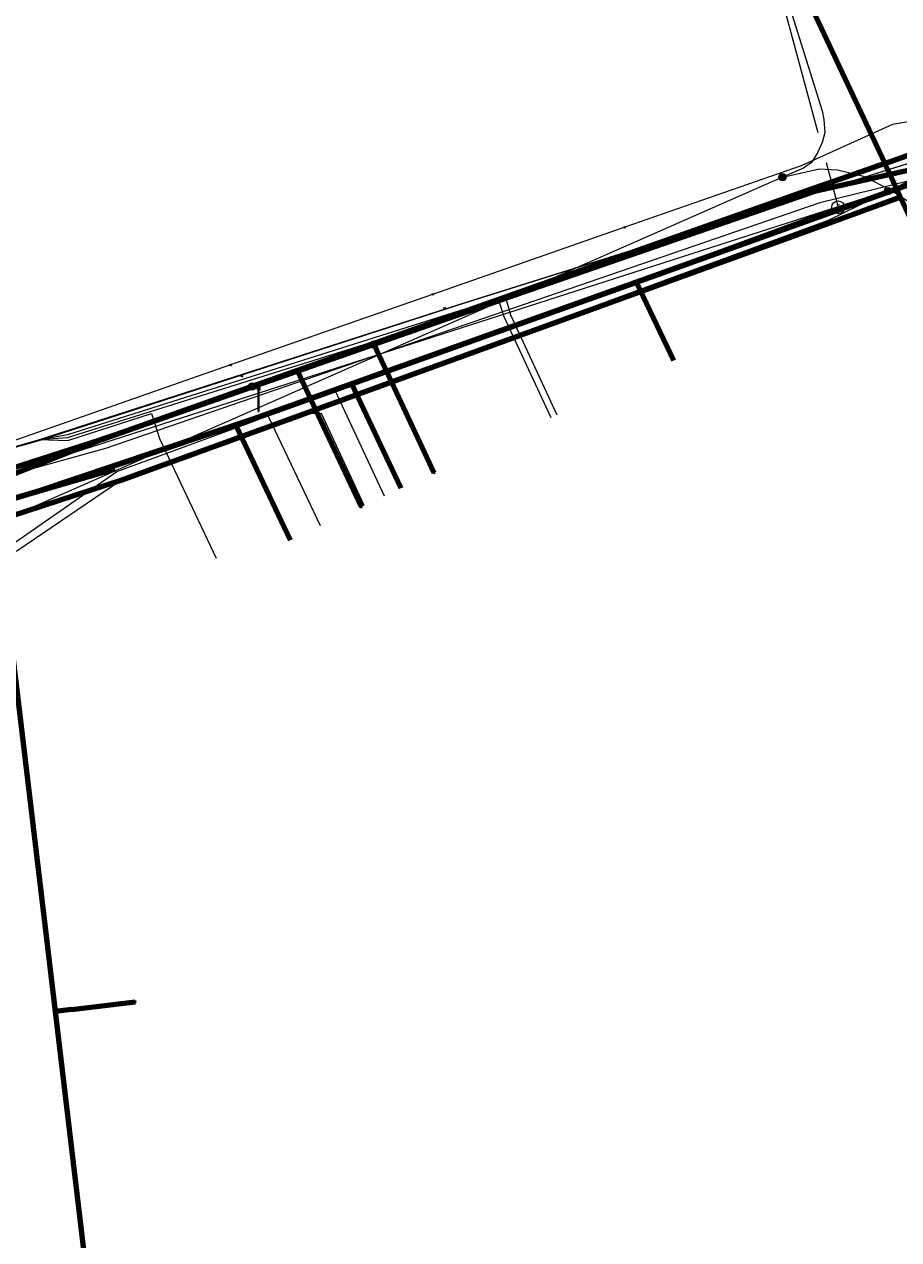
# Model space of a CAD drawing. Extents: x 152558 to 154479, y 462974 to 463683.
# Tile 83 of 256: x 152966 to 152993, y 463626 to 463663. Entities that reach past the tile are written whole.
import ezdxf
from ezdxf.enums import TextEntityAlignment as Align
from ezdxf.lldxf.tags import DXFTag

# ---------------------------------------------------------------- set-up
doc = ezdxf.new("R2010")
doc.units = 0
doc.header["$LTSCALE"] = 0.2
doc.layers.get('0').update_dxf_attribs({"linetype": 'CONTINUOUS'})
for name, color, linetype, lineweight in [('B-RO-KL-DATA_COAXIAAL_17_ZIGGO BV-G', 90, 'KL-DATA-N', 18), ('B-RO-KL-DATA_COAXIAAL_7_ZIGGO BV-G', 90, 'KL-DATA-N', 18), ('B-RO-KL-DATA_DUCT_ZIGGO BV-G', 90, 'CONTINUOUS', 100), ('B-RO-KL-DATA_EUROFIBER NEDERLAND BV-G', 90, 'KL-DATA-N', 18), ('B-RO-KL-DATA_HULPSTUK_KPN BV-S', 90, 'CONTINUOUS', 25), ('B-RO-KL-DATA_HULPSTUK_REGGEFIBER OPERATOR BV-S', 90, 'CONTINUOUS', 25), ('B-RO-KL-DATA_HULPSTUK_STEDIN NETBEHEER BV-S', 90, 'CONTINUOUS', 25), ('B-RO-KL-DATA_KABELBED_KPN BV-G', 90, 'CONTINUOUS', 100), ('B-RO-KL-DATA_KABELBED_ZIGGO BV-G', 90, 'CONTINUOUS', 100), ('B-RO-KL-DATA_REGGEFIBER OPERATOR BV-G', 90, 'KL-DATA-N', 18), ('B-RO-KL-DATA_STEDIN NETBEHEER BV-G', 90, 'KL-DATA-N', 18), ('B-RO-KL-ET_LS_400 V_STEDIN NETBEHEER BV-G', 190, 'KL-LS-N', 18), ('B-RO-KL-ET_LS_GEMEENTE AMERSFOORT-S', 190, 'CONTINUOUS', 25), ('B-RO-KL-ET_LS_HULPSTUK_STEDIN NETBEHEER BV-S', 190, 'CONTINUOUS', 25), ('B-RO-KL-GAS_LD_ASBESTCEMENT_292_0.1 BAR_STEDIN NETBEHEER BV-G', 50, 'KL-GAS-LD-N', 18), ('B-RO-KL-GAS_LD_HULPSTUK_STEDIN NETBEHEER BV-S', 50, 'CONTINUOUS', 25), ('B-RO-KL-GAS_LD_PE_32_0.1 BAR_STEDIN NETBEHEER BV-G', 50, 'KL-GAS-LD-N', 18), ('B-RO-KL-GAS_LD_PVC_160_0.1 BAR_STEDIN NETBEHEER BV-G', 50, 'KL-GAS-LD-N', 18), ('B-RO-KL-WATER_150_VITENS-G', 170, 'KL-WATER-N', 18), ('B-RO-KL-WATER_HULPSTUK_VITENS-S', 170, 'CONTINUOUS', 25), ('B-RO-OG-INFO_VITENS-S', 7, 'CONTINUOUS', 25)]:
    doc.layers.add(name, color=color, linetype=linetype, lineweight=lineweight)
doc.styles.add('NLCS-ISO', font='NLCS-ISO.ttf')
tags = doc.linetypes.add('KL-DATA-N', pattern='A,4,-1,[101,NLCS.SHX,S=0.5,R=0,X=0,Y=0],-1,4,-1,["D",Standard,S=1,R=0,X=-0.25,Y=-0.5],-1.5', length=12.5).pattern_tags.tags
tags[18] = DXFTag(74, 10)
tags = doc.linetypes.add('KL-GAS-LD-N', pattern='A,4,-1,[69,NLCS.SHX,S=0.5,R=0,X=0,Y=0],-1,4,-1,["L",Standard,S=1,R=0,X=0.25,Y=-0.5],-2', length=13).pattern_tags.tags
tags[18] = DXFTag(74, 10)
tags = doc.linetypes.add('KL-LS-N', pattern='A,4,-1,[103,NLCS.SHX,S=0.75,R=0,X=0,Y=0],-1,4,-1,["L",Standard,S=1,R=0,X=0,Y=-0.5],-2', length=13).pattern_tags.tags
tags[18] = DXFTag(74, 10)
doc.linetypes.add('KL-WATER-N', pattern='A,7,-0.5,[168,NLCS.SHX,S=0.75,R=0,X=0.75,Y=0],-2', length=9.5)

# ---------------------------------------------------------------- blocks, each defined once
blk = doc.blocks.new('SKL-WTB_HULP_MOF-SO')
at = {"linetype": 'ByBlock', "lineweight": 18}
h = blk.add_hatch(color=0, dxfattribs=at)
h.dxf.hatch_style = 1
h.paths.add_polyline_path([(-0.5625, 0, 1), (0.5625, 0, 1)])
at = {"color": 0, "linetype": 'ByBlock', "lineweight": 18}
blk.add_circle((0, 0), 0.5625, dxfattribs=at)
at = {"color": 0, "linetype": 'ByBlock', "lineweight": 18, "style": 'NLCS-ISO', "flags": 1}
for tag, p in [('TYPE', (1.5, 0)), ('LABEL', (1.5, -1.5)), ('OMSCHRIJVING', (1.5, -3))]:
    blk.add_attdef(tag, p, '', height=1, dxfattribs=at)
blk = doc.blocks.new('SKL-WTB_HULP_T STUK-SO')
at = {"color": 0, "linetype": 'ByBlock', "lineweight": 18}
blk.add_circle((0, 0), 1, dxfattribs=at)
at = {"color": 0, "linetype": 'ByBlock', "lineweight": -2, "style": 'NLCS-ISO'}
blk.add_text('T', height=1, dxfattribs=at).set_placement((0, 0), align=Align.MIDDLE_CENTER)
at = {"color": 0, "linetype": 'ByBlock', "lineweight": 18, "style": 'NLCS-ISO', "flags": 1}
for tag, p in [('TYPE', (1.5, 0)), ('LABEL', (1.5, -1.5)), ('OMSCHRIJVING', (1.5, -3))]:
    blk.add_attdef(tag, p, '', height=1, dxfattribs=at)
blk = doc.blocks.new('SKL-WTB_HULP_OVERIG-SO')
at = {"color": 0, "linetype": 'ByBlock', "lineweight": 18}
for points in [[(-0.14, 0.14), (0.14, -0.14)], [(0.14, 0.14), (-0.14, -0.14)]]:
    blk.add_lwpolyline(points, dxfattribs=at)
at = {"color": 0, "linetype": 'ByBlock', "lineweight": 18, "style": 'NLCS-ISO', "flags": 1}
for tag, p in [('TYPE', (1.5, 0)), ('LABEL', (1.5, -1.5)), ('OMSCHRIJVING', (1.5, -3))]:
    blk.add_attdef(tag, p, '', height=1, dxfattribs=at)
blk = doc.blocks.new('SKL-ET_LS_MAST-SO')
for p, q in [((-0.05, 2.07), (0.05, 2.07)), ((-0.05, -2), (0.05, -2))]:
    blk.add_line(p, q)
for points in [[(-0.05, -2), (-0.05, 2.07)], [(0.05, -2), (0.05, 2.07)], [(0.18, 1.92), (0.05, 1.92)], [(0.18, 1.89), (0.05, 1.89)], [(0.18, 1.89), (0.22, 1.89), (0.22, 1.97), (0.18, 1.97), (0.18, 1.92)], [(-0.18, 1.76), (-0.22, 1.76), (-0.22, 1.84), (-0.18, 1.84), (-0.18, 1.79)], [(-0.18, 1.49), (-0.22, 1.49), (-0.22, 1.57), (-0.18, 1.57), (-0.18, 1.52)], [(-0.18, 1.79), (-0.05, 1.79)], [(-0.18, 1.76), (-0.05, 1.76)], [(-0.18, 1.52), (-0.05, 1.52)], [(-0.18, 1.49), (-0.05, 1.49)], [(0.18, 1.66), (0.05, 1.66)], [(0.18, 1.63), (0.05, 1.63)], [(0.18, 1.39), (0.05, 1.39)], [(0.18, 1.36), (0.05, 1.36)], [(0.18, 1.63), (0.22, 1.63), (0.22, 1.71), (0.18, 1.71), (0.18, 1.66)], [(0.18, 1.36), (0.22, 1.36), (0.22, 1.44), (0.18, 1.44), (0.18, 1.39)]]:
    blk.add_lwpolyline(points)
blk = doc.blocks.new('SOG-INFO_OVERIG-SO')
at = {"color": 0, "linetype": 'ByBlock', "lineweight": 18}
for points in [[(-0.14, 0.14), (0.14, -0.14)], [(0.14, 0.14), (-0.14, -0.14)]]:
    blk.add_lwpolyline(points, dxfattribs=at)
at = {"color": 0, "linetype": 'ByBlock', "lineweight": 18, "style": 'NLCS-ISO', "flags": 1}
for tag, p in [('TYPE', (1.5, 0)), ('LABEL', (1.5, -1.5)), ('OMSCHRIJVING', (1.5, -3))]:
    blk.add_attdef(tag, p, '', height=1, dxfattribs=at)

msp = doc.modelspace()

# ---------------------------------------------------------------- linework, layer by layer
at = {"layer": 'B-RO-KL-DATA_COAXIAAL_17_ZIGGO BV-G', "flags": 128}
msp.add_lwpolyline([(153011.053, 463682.194), (153011.189, 463681.119), (153011.629, 463677.639), (153008.897, 463676.179), (153009.717, 463661.426), (153008.267, 463661.316), (153004.22, 463661.009), (153003.332, 463660.942), (153000, 463660.267), (152998.38, 463659.928), (152998.23, 463659.909), (152998.217, 463659.908), (152996.415, 463659.681), (152995.094, 463659.083), (152984.568, 463655.317), (152975.72, 463652.151), (152972.679, 463651.063), (152968.327, 463649.609), (152966.015, 463648.83), (152962.903, 463647.914), (152962.919, 463647.786), (152958.083, 463646.156), (152957.295, 463646.017), (152958.209, 463638.659), (152958.715, 463634.592), (152960.459, 463620.56), (152961.346, 463613.421), (152962.203, 463606.528), (152962.349, 463605.357), (152963.076, 463599.512), (152963.811, 463593.603), (152964.698, 463586.465), (152965.197, 463582.452), (152965.584, 463582.502), (152965.709, 463581.447), (152966.125, 463577.946), (152966.94, 463571.081), (152967.309, 463567.969), (152968.28, 463559.786), (152968.292, 463559.686), (152968.453, 463558.482), (152968.73, 463557.3), (152969.01, 463556.1), (152969.406, 463554.933), (152969.806, 463553.755), (152970.32, 463552.621), (152970.836, 463551.483), (152971.463, 463550.401), (152972.02, 463549.439), (152972.514, 463549.749)], dxfattribs=at)
at = {"layer": 'B-RO-KL-DATA_COAXIAAL_7_ZIGGO BV-G', "flags": 128}
for points in [[(153006.287, 463637.496), (153006.264, 463637.685), (153005.852, 463640.957), (153004.314, 463653.152), (153003.381, 463660.555), (153003.332, 463660.942), (153000, 463660.267), (152998.38, 463659.928), (152998.23, 463659.909), (152998.217, 463659.908), (152996.415, 463659.681), (152995.094, 463659.083), (152984.568, 463655.317), (152975.72, 463652.151), (152972.679, 463651.063), (152968.327, 463649.609), (152966.015, 463648.83), (152962.903, 463647.914), (152962.919, 463647.786), (152958.083, 463646.156), (152957.295, 463646.017), (152958.209, 463638.659), (152959.003, 463638.758)], [(152985.723, 463652.882), (152984.683, 463655.074), (152984.568, 463655.317), (152995.094, 463659.083), (152996.415, 463659.681), (152998.217, 463659.908), (152998.23, 463659.909), (152998.38, 463659.928), (153000, 463660.267), (153003.332, 463660.942), (153003.381, 463660.555), (153004.314, 463653.152), (153005.852, 463640.957), (153006.264, 463637.685), (153006.287, 463637.496)], [(152985.723, 463652.882), (152984.683, 463655.074), (152984.568, 463655.317), (152995.094, 463659.083), (152996.415, 463659.681), (152998.217, 463659.908), (152998.23, 463659.909), (152998.38, 463659.928), (153000, 463660.267), (153003.332, 463660.942), (153003.381, 463660.555), (153004.314, 463653.152), (153005.852, 463640.957), (153006.264, 463637.685), (153006.287, 463637.496)]]:
    msp.add_lwpolyline(points, dxfattribs=at)
at = {"layer": 'B-RO-KL-DATA_DUCT_ZIGGO BV-G', "flags": 128}
for points in [[(152907.922, 463639.283), (152914.567, 463640.147), (152916.011, 463640.335), (152916.057, 463640.341), (152918.17, 463640.616), (152930.858, 463642.256), (152935.839, 463642.812), (152937.402, 463642.39), (152942.661, 463643.025), (152943.883, 463643.778), (152946.264, 463644.067), (152947.828, 463644.343), (152957.295, 463646.017), (152958.083, 463646.156), (152962.919, 463647.786), (152962.903, 463647.914), (152966.015, 463648.83), (152968.327, 463649.609), (152972.679, 463651.063), (152975.72, 463652.151), (152984.568, 463655.317), (152995.094, 463659.083)], [(152907.922, 463639.283), (152914.567, 463640.147), (152916.011, 463640.335), (152916.057, 463640.341), (152918.17, 463640.616), (152930.858, 463642.256), (152935.839, 463642.812), (152937.402, 463642.39), (152942.661, 463643.025), (152943.883, 463643.778), (152946.264, 463644.067), (152947.828, 463644.343), (152957.295, 463646.017), (152958.083, 463646.156), (152962.919, 463647.786), (152962.903, 463647.914), (152966.015, 463648.83), (152968.327, 463649.609), (152972.679, 463651.063), (152975.72, 463652.151), (152984.568, 463655.317), (152995.094, 463659.083)], [(152995.094, 463659.083), (152984.568, 463655.317), (152975.72, 463652.151), (152972.679, 463651.063), (152968.327, 463649.609), (152966.015, 463648.83), (152962.903, 463647.914), (152962.919, 463647.786), (152958.083, 463646.156), (152957.295, 463646.017), (152947.828, 463644.343), (152946.264, 463644.067), (152943.883, 463643.778), (152942.661, 463643.025), (152937.402, 463642.39), (152935.839, 463642.812), (152930.858, 463642.256), (152918.17, 463640.616), (152916.057, 463640.341), (152916.011, 463640.335), (152914.567, 463640.147), (152907.922, 463639.283)], [(152913.148, 463652.821), (152913.255, 463651.867), (152914.567, 463640.147), (152916.011, 463640.335), (152916.057, 463640.341), (152918.17, 463640.616), (152930.858, 463642.256), (152935.839, 463642.812), (152937.402, 463642.39), (152942.661, 463643.025), (152943.883, 463643.778), (152946.264, 463644.067), (152947.828, 463644.343), (152957.295, 463646.017), (152958.083, 463646.156), (152962.919, 463647.786), (152962.903, 463647.914), (152966.015, 463648.83), (152968.327, 463649.609), (152972.679, 463651.063), (152975.72, 463652.151), (152984.568, 463655.317), (152995.094, 463659.083)], [(152995.094, 463659.083), (152984.568, 463655.317), (152975.72, 463652.151), (152972.679, 463651.063), (152968.327, 463649.609), (152966.015, 463648.83), (152962.903, 463647.914), (152962.919, 463647.786), (152958.083, 463646.156), (152957.295, 463646.017), (152947.828, 463644.343), (152946.264, 463644.067), (152943.883, 463643.778)], [(152995.094, 463659.083), (152984.568, 463655.317), (152975.72, 463652.151), (152972.679, 463651.063), (152968.327, 463649.609), (152966.015, 463648.83), (152962.903, 463647.914), (152962.919, 463647.786), (152958.083, 463646.156), (152957.295, 463646.017), (152947.828, 463644.343), (152946.264, 463644.067), (152943.883, 463643.778)], [(152995.094, 463659.083), (152984.568, 463655.317), (152975.72, 463652.151), (152972.679, 463651.063), (152968.327, 463649.609), (152966.015, 463648.83), (152962.903, 463647.914), (152962.919, 463647.786), (152958.083, 463646.156), (152957.295, 463646.017), (152947.828, 463644.343), (152946.264, 463644.067), (152943.883, 463643.778)], [(152995.094, 463659.083), (152984.568, 463655.317), (152975.72, 463652.151), (152972.679, 463651.063), (152968.327, 463649.609), (152966.015, 463648.83), (152962.903, 463647.914), (152962.919, 463647.786), (152958.083, 463646.156), (152957.295, 463646.017), (152947.828, 463644.343), (152946.264, 463644.067), (152943.883, 463643.778)], [(152995.094, 463659.083), (152984.568, 463655.317), (152975.72, 463652.151), (152972.679, 463651.063), (152968.327, 463649.609), (152966.015, 463648.83), (152962.903, 463647.914), (152962.919, 463647.786), (152958.083, 463646.156), (152957.295, 463646.017), (152947.828, 463644.343), (152946.264, 463644.067), (152943.883, 463643.778)], [(152995.094, 463659.083), (152984.568, 463655.317), (152975.72, 463652.151), (152972.679, 463651.063), (152968.327, 463649.609), (152966.015, 463648.83), (152962.903, 463647.914), (152962.919, 463647.786), (152958.083, 463646.156), (152957.295, 463646.017), (152947.828, 463644.343), (152946.264, 463644.067), (152943.883, 463643.778)], [(152995.094, 463659.083), (152984.568, 463655.317), (152975.72, 463652.151), (152972.679, 463651.063), (152968.327, 463649.609), (152966.015, 463648.83), (152962.903, 463647.914), (152962.919, 463647.786), (152958.083, 463646.156), (152957.295, 463646.017), (152947.828, 463644.343), (152946.264, 463644.067), (152943.883, 463643.778)]]:
    msp.add_lwpolyline(points, dxfattribs=at)
at = {"layer": 'B-RO-KL-DATA_EUROFIBER NEDERLAND BV-G', "flags": 128}
msp.add_lwpolyline([(153121.5, 463384.9), (153118.7, 463385.3), (153112.3, 463387), (153111.1, 463387.4), (153110.2, 463388.1), (153110.6, 463390.3), (153112.1, 463396.3), (153113.1, 463402.8), (153113.3, 463406.2), (153112.9, 463407.3), (153112.9, 463413.6), (153112, 463421.3), (153109.9, 463428.3), (153107.1, 463435.7), (153103.8, 463442.4), (153099.1, 463449.1), (153096, 463452.3), (153095, 463454.7), (153091.2, 463458.4), (153090.7, 463459.4), (153088.4, 463461), (153067.9, 463474.2), (153053.1, 463483.3), (153038.5, 463492.6), (153043.8, 463501), (153043.8, 463501.4), (153037.9, 463505.5), (153029.7, 463510.5), (153009.1, 463523.3), (153002.1, 463528), (152977.7, 463543.5), (152974.3, 463546.2), (152971.2, 463550.5), (152969, 463555.7), (152968.3, 463559.4), (152966.8, 463570.2), (152964.1, 463591.5), (152962.6, 463604.2), (152960.9, 463617.6), (152960.6, 463619.3), (152959.2, 463630.8), (152957.4, 463644.6), (152957.3, 463646.4), (152961.1, 463649), (152966, 463650.4), (152979, 463654.6), (152994.9, 463659.6), (152998.1, 463658.9), (153005.8, 463659.7), (153008.3, 463661), (153013.2, 463661.1), (153014.8, 463661.3), (153017.6, 463662.4), (153026.3, 463662.8), (153030.7, 463662.6), (153037.6, 463661.8), (153046.8, 463660.4), (153057.3, 463657.7), (153068.9, 463653.5), (153083.7, 463647.9), (153094.5, 463643.5), (153097.3, 463642.9), (153103.9, 463640.4), (153111.5, 463636.9), (153126.6, 463631.2), (153152.7, 463621), (153154.4, 463620.5), (153156.3, 463619.7), (153157.9, 463618.3), (153158.4, 463617.1), (153158, 463614.3), (153158, 463614), (153158.3, 463613.7), (153163.5, 463612.2), (153164.6, 463612.6), (153165.6, 463614.8), (153167, 463615.6), (153168.6, 463615.3), (153187.9, 463610), (153271.4, 463587.6), (153289.4, 463583), (153318.1, 463575.1), (153319.2, 463574.9), (153319.4, 463573.8), (153318.8, 463570), (153319.2, 463569.4), (153320, 463569.1), (153326.4, 463567.3), (153327, 463568.4), (153327.6, 463571.1), (153329, 463572.2), (153329.4, 463572.2), (153356.9, 463564.7), (153365.6, 463562.5), (153366, 463562.5), (153368.7, 463561.9), (153371.2, 463561), (153372.2, 463560.9), (153381.9, 463558.3), (153386.8, 463556.9), (153429.8, 463545.3), (153435.7, 463543.5), (153486.6, 463529.8), (153500.6, 463525.9), (153520.2, 463521), (153578.3, 463505.3), (153611.1, 463496.7), (153617.8, 463494.8), (153679.4, 463478.2), (153685.9, 463476.3), (153687.1, 463475), (153687.5, 463473.8), (153686.8, 463471.6), (153686.4, 463469.8), (153686.8, 463469.3), (153687.4, 463470.1), (153687.5, 463472.1), (153692.084, 463495.773)], dxfattribs=at)
at = {"layer": 'B-RO-KL-DATA_KABELBED_KPN BV-G', "flags": 128}
for points in [[(152940.27, 463655.772), (152956.416, 463659.552), (152956.706, 463659.717), (152956.982, 463659.905), (152957.242, 463660.115), (152957.483, 463660.345), (152957.706, 463660.594), (152957.907, 463660.86), (152958.087, 463661.142), (152958.242, 463661.437), (152958.374, 463661.744), (152958.48, 463662.06), (152983.917, 463671.145), (152986.085, 463672.174), (152992.281, 463659.005)], [(152992.281, 463659.004), (152992.281, 463659.004), (152995.245, 463660.05), (152995.999, 463660.303), (153000, 463660.827), (153005.203, 463661.509), (153005.603, 463661.562), (153006.049, 463661.62), (153006.528, 463661.683), (153006.613, 463661.694)], [(153000.013, 463660.327), (152998.997, 463660.103), (152998.064, 463659.897), (152992.445, 463658.656), (152990.094, 463658.137), (152980.99, 463654.982), (152976.4, 463653.378), (152974.034, 463652.551), (152968.34, 463650.561), (152967.939, 463650.421), (152967.924, 463650.415), (152964.534, 463649.091), (152958.033, 463646.552), (152956.785, 463646.29), (152955.673, 463646.057), (152947.866, 463644.965), (152946.756, 463644.831), (152946.178, 463644.761), (152931.866, 463643.165), (152916.002, 463640.765), (152885.206, 463637.154), (152872.732, 463635.523), (152854.657, 463633.161), (152851.882, 463632.793)], [(152992.281, 463659.004), (152991.161, 463658.61), (152990.055, 463658.22), (152974.027, 463652.567), (152972.618, 463652.07), (152972.291, 463651.955), (152968.584, 463650.647), (152968.34, 463650.561), (152967.939, 463650.42), (152967.924, 463650.415), (152964.505, 463649.313)], [(153010.347, 463576.93), (153009.441, 463578.315), (153008.634, 463579.76), (153008.437, 463580.152), (153007.783, 463581.605), (153007.229, 463583.098), (153006.877, 463584.252), (153006.584, 463585.422), (153006.244, 463587.292), (153005.434, 463593.786), (153005.063, 463596.763), (153003.991, 463605.361), (153003.335, 463610.62), (153002.83, 463614.67), (153002.562, 463616.526), (153002.071, 463619.922), (153001.513, 463623.785), (153000, 463634.261), (152998.433, 463645.105), (152998.262, 463646.294), (152992.775, 463657.954), (152992.445, 463658.656), (152992.281, 463659.004), (152992.281, 463659.005)], [(152992.775, 463657.954), (152990.566, 463657.143), (152976.95, 463652.206), (152974.595, 463651.352), (152968.539, 463649.156), (152964.684, 463647.898), (152958.132, 463645.759), (152956.598, 463645.238), (152956.087, 463645.064), (152954.661, 463644.581), (152949.696, 463643.979), (152948.804, 463643.869)], [(152976.4, 463653.378), (152976.95, 463652.206), (152978.273, 463649.39)], [(152972.618, 463652.07), (152974.027, 463652.567), (152974.034, 463652.551), (152974.595, 463651.352), (152976.008, 463648.33)], [(152966.512, 463632.657), (152965.003, 463645.332)], [(152967.003, 463632.713), (152966.512, 463632.657)], [(152970.085, 463603.117), (152968.318, 463617.504), (152966.512, 463632.657)], [(152967.003, 463632.713), (152968.987, 463632.955)]]:
    msp.add_lwpolyline(points, dxfattribs=at)
at = {"layer": 'B-RO-KL-DATA_KABELBED_ZIGGO BV-G', "flags": 128}
for points in [[(152984.568, 463655.317), (152995.094, 463659.083)], [(152975.72, 463652.151), (152984.568, 463655.317)], [(152985.723, 463652.882), (152984.568, 463655.317)], [(152972.679, 463651.063), (152975.72, 463652.151)], [(152977.258, 463648.909), (152975.72, 463652.151)], [(152968.327, 463649.609), (152972.679, 463651.063)], [(152973.817, 463647.297), (152972.125, 463650.865), (152972.679, 463651.063)], [(152966.015, 463648.83), (152968.327, 463649.609)], [(152966.015, 463648.83), (152968.354, 463649.518)], [(152966.015, 463648.83), (152962.903, 463647.914), (152962.919, 463647.786)]]:
    msp.add_lwpolyline(points, dxfattribs=at)
at = {"layer": 'B-RO-KL-DATA_REGGEFIBER OPERATOR BV-G', "flags": 128}
for points in [[(153140, 463381), (153138.4, 463380.7), (153121.4, 463384.1), (153118.7, 463385.3), (153117.1, 463385.7), (153112.3, 463387), (153111.1, 463387.4), (153110.2, 463388.1), (153110.6, 463390.3), (153112.1, 463396.3), (153112.9, 463401.5), (153113.1, 463402.8), (153113.3, 463406.2), (153112.9, 463407.3), (153112.9, 463411.3), (153112.9, 463413.6), (153112, 463421.3), (153109.9, 463428.3), (153107.4, 463434.8), (153107.1, 463435.7), (153103.8, 463442.4), (153103.5, 463442.9), (153099.1, 463449.1), (153096.6, 463452.6), (153095, 463454.7), (153092.7, 463456.9), (153091.2, 463458.4), (153090.7, 463459.4), (153088.4, 463461), (153082.5, 463464.8), (153082.1, 463465.1), (153076.7, 463468.6), (153069.4, 463473.2), (153067.6, 463473.8), (153060.6, 463478.7), (153053.1, 463483.3), (153044.5, 463488.8), (153038.5, 463492.6), (153038.9, 463493.3), (153043.2, 463500), (153043.8, 463501), (153043.8, 463501.4), (153040.5, 463503.7), (153037.9, 463505.5), (153029.7, 463510.5), (153009.1, 463523.3), (153002.1, 463528), (152991.4, 463534.8), (152977.7, 463543.5), (152974.3, 463546.2), (152971.2, 463550.5), (152969, 463555.7), (152968.3, 463559.4), (152966.8, 463570.2), (152966.5, 463572.7), (152966, 463577), (152965.4, 463581.3), (152964.9, 463585.6), (152964.4, 463589.9), (152964.1, 463591.5), (152962.6, 463604.2), (152960.7, 463618.5), (152960.6, 463619.3), (152959.1, 463631.7), (152958.8, 463633.6), (152957.4, 463644.6), (152957.4, 463645.5), (152957.3, 463646.4), (152957.8, 463646.6), (152959.3, 463646.9), (152959.9, 463647), (152960.4, 463646.6), (152960.4, 463646.9), (152960.4, 463648.3), (152961.1, 463649), (152966, 463650.4), (152979, 463654.6), (152994.9, 463659.6), (152996, 463659.4), (152998.1, 463658.9), (153003.5, 463659.5), (153005.8, 463659.7), (153008.3, 463661), (153013.2, 463661.1), (153014.8, 463661.3), (153017.6, 463662.4), (153026.3, 463662.8), (153030.8, 463662.5), (153037.6, 463661.8), (153046.8, 463660.4), (153057.3, 463657.7), (153063.3, 463655.5), (153083.7, 463647.9), (153094.5, 463643.5), (153096.2, 463643.1), (153097.3, 463642.9), (153098.1, 463642.6), (153103.9, 463640.4), (153106.4, 463639.2), (153113, 463636.4), (153130.3, 463629.7), (153146.5, 463623.4), (153152.7, 463621), (153154.4, 463620.5), (153156.3, 463619.7), (153156.6, 463619.4), (153157.9, 463618.3), (153158.4, 463617.1), (153158, 463614.3), (153158, 463614), (153158.3, 463613.7), (153163.5, 463612.2), (153164.6, 463612.6), (153165.6, 463614.8), (153167, 463615.6), (153168.6, 463615.3), (153187.9, 463610), (153209.5, 463604.2), (153244.2, 463594.8), (153247.7, 463593.9), (153272.9, 463587.2), (153287.4, 463583.5), (153310.9, 463577.1), (153318.1, 463575.1), (153319.2, 463574.9), (153319.4, 463573.8), (153319, 463571.1), (153318.8, 463570), (153319.2, 463569.4), (153320, 463569.1), (153325.9, 463567.4), (153326.4, 463567.3), (153326.7, 463567.9), (153327, 463568.4), (153327.6, 463571.1), (153329, 463572.2), (153329.4, 463572.2), (153331.9, 463571.6), (153353.8, 463565.6), (153365.6, 463562.5), (153366, 463562.5), (153368.7, 463561.9), (153371.2, 463561), (153372.2, 463560.9), (153381.9, 463558.3), (153386.8, 463556.9), (153387.6, 463556.7), (153411.5, 463550.2), (153432.6, 463544.5), (153435.7, 463543.5), (153444.9, 463541), (153459.6, 463537.1), (153486.6, 463529.8), (153494.7, 463527.5), (153500.6, 463525.9), (153520.2, 463521), (153536.3, 463516.6), (153578.3, 463505.3), (153611.1, 463496.7), (153617.8, 463494.8), (153629.3, 463491.7), (153642.5, 463488.1), (153659.8, 463483.5), (153679.4, 463478.2), (153685.9, 463476.3), (153687.1, 463475), (153687.5, 463473.8), (153686.8, 463471.8), (153686.8, 463471.6), (153686.4, 463469.8), (153686.8, 463469.3), (153687.4, 463470.1), (153687.5, 463472.1), (153692.127, 463495.761)], [(152960.424, 463646.613), (152960.382, 463646.919), (152960.387, 463648.292), (152961.093, 463648.992), (152966.016, 463650.43), (152979.009, 463654.613), (152994.903, 463659.601), (152995.976, 463659.401), (152998.14, 463658.941), (153003.532, 463659.463), (153005.83, 463659.668), (153008.27, 463660.96), (153013.193, 463661.138), (153014.831, 463661.305), (153017.634, 463662.448), (153025.807, 463662.758), (153030.781, 463662.546), (153037.643, 463661.815), (153046.75, 463660.369), (153057.305, 463657.727), (153063.331, 463655.537), (153083.706, 463647.908), (153094.482, 463643.49), (153096.195, 463643.148), (153097.349, 463642.934), (153098.13, 463642.589), (153103.892, 463640.37), (153106.377, 463639.166), (153113.02, 463636.364), (153130.264, 463629.722), (153146.511, 463623.357), (153152.661, 463620.953), (153154.379, 463620.501), (153156.348, 463619.651), (153156.645, 463619.428), (153157.921, 463618.302), (153158.37, 463617.084), (153157.95, 463614.251), (153157.964, 463613.964), (153158.254, 463613.73), (153163.497, 463612.211), (153164.556, 463612.642), (153165.61, 463614.792), (153166.976, 463615.553), (153168.62, 463615.346), (153187.887, 463609.995), (153209.539, 463604.216), (153244.237, 463594.807), (153247.694, 463593.874), (153272.928, 463587.202), (153287.371, 463583.473), (153310.915, 463577.068), (153318.147, 463575.14), (153319.16, 463574.891), (153319.36, 463573.785), (153318.965, 463571.075), (153318.834, 463569.999), (153319.216, 463569.358), (153320.047, 463569.065), (153325.92, 463567.433), (153326.396, 463567.308)], [(152960.9, 463644.7), (152960.244, 463647.822), (152996.466, 463659.476), (152998.079, 463659.838), (153003.467, 463660.23), (153005.488, 463660.929), (153005.682, 463659.653), (153005.707, 463658.262), (153007.773, 463641.432), (153005.965, 463641.073), (153005.829, 463640.57), (153006.408, 463635.779), (153006.803, 463632.857), (153007.245, 463629.235), (153007.842, 463624.557), (153009.03, 463615.396), (153009.532, 463610.613), (153009.944, 463607.588), (153010.666, 463601.978), (153011.046, 463599.027), (153011.63, 463594.006), (153012.471, 463588.287), (153013.537, 463584.021), (153015.386, 463580.613), (153017.476, 463578.027), (153020.813, 463575.435), (153027.909, 463570.84), (153029.189, 463569.989), (153035.35, 463565.969), (153037.701, 463564.496), (153041.939, 463561.799), (153049.527, 463556.978), (153050.535, 463556.346), (153054.709, 463553.64), (153057.639, 463551.962), (153059.329, 463551.23), (153061.443, 463550.507)], [(152960.424, 463646.613), (152960.382, 463646.919), (152960.387, 463648.292), (152961.093, 463648.992), (152966.016, 463650.43), (152979.009, 463654.613), (152994.903, 463659.601), (152995.603, 463659.374), (152995.976, 463658.783), (152997.01, 463652.233)], [(152966.016, 463650.43), (152966.894, 463650.581), (152980.483, 463654.876), (152980.653, 463654.3), (152982.095, 463651.196)], [(152966.016, 463650.43), (152966.881, 463650.49), (152980.302, 463654.698), (152980.447, 463654.247), (152981.906, 463651.108)], [(152966.016, 463650.43), (152966.896, 463650.398), (152969.498, 463651.233), (152969.747, 463650.459), (152971.504, 463646.742)]]:
    msp.add_lwpolyline(points, dxfattribs=at)
at = {"layer": 'B-RO-KL-DATA_STEDIN NETBEHEER BV-G', "flags": 128}
for points in [[(153030.251, 463677.736), (153027.295, 463677.946), (153026.852, 463673.491), (153026.72, 463668.826), (153026.121, 463664.048), (153025.812, 463663.481), (153008.144, 463662.209), (152990.266, 463657.777), (152968.069, 463650.151), (152948.014, 463644.582), (152930.302, 463642.495), (152832.527, 463630.039), (152823.319, 463628.727), (152799, 463625.545), (152775.186, 463622.63), (152763.47, 463621.018), (152712.314, 463614.224), (152706.201, 463613.227), (152674.096, 463609.016), (152638.04, 463604.384), (152619.28, 463602.203)], [(152991.166, 463678.134), (152992.143, 463675.15), (152992.31, 463674.551), (152992.34, 463674.175), (152992.31, 463673.798), (152992.032, 463673.451), (152987.986, 463671.047), (152987.615, 463670.728), (152987.399, 463670.41), (152987.399, 463670.033), (152990.334, 463660.643), (152990.387, 463660.368), (152990.418, 463659.97), (152990.333, 463659.651), (152990.194, 463659.333), (152990.001, 463659.028), (152989.752, 463658.862), (152989.105, 463658.577)], [(152989.105, 463658.577), (152990.257, 463658.836), (152990.813, 463658.807), (152991.616, 463658.604), (152992.481, 463658.17), (152993.191, 463657.706), (152994.056, 463657.388), (152995.013, 463657.243), (152995.94, 463657.214), (152997.325, 463657.363)], [(152989.105, 463658.577), (152965.178, 463648.045), (152957.985, 463646.95), (152948.02, 463644.533), (152930.308, 463642.445), (152835.902, 463630.421), (152835.677, 463630.299), (152835.357, 463630.015), (152835.12, 463629.647), (152834.899, 463629.171), (152834.645, 463628.802), (152834.424, 463628.579), (152834.138, 463628.46)]]:
    msp.add_lwpolyline(points, dxfattribs=at)
at = {"layer": 'B-RO-KL-ET_LS_400 V_STEDIN NETBEHEER BV-G', "flags": 128}
for points in [[(152992.385, 463658.146), (152996.347, 463660.086), (153008.222, 463661.312), (153011.979, 463661.324), (153013.733, 463661.33), (153015.002, 463661.334), (153017.98, 463661.344), (153020.27, 463661.351), (153021.227, 463661.414), (153023.625, 463661.575), (153024.74, 463661.65), (153026.356, 463661.759), (153030.041, 463661.409), (153033.58, 463661.024), (153036.76, 463660.639), (153037.845, 463660.5), (153039.304, 463660.361), (153040.708, 463660.206), (153043.126, 463659.885), (153044.543, 463659.669), (153046.142, 463659.396), (153047.58, 463659.127), (153048.852, 463658.867), (153050.592, 463658.485), (153052.35, 463658.061), (153052.764, 463657.956), (153052.775, 463657.953), (153054.082, 463657.608), (153056.016, 463657.058), (153057.324, 463656.661), (153058.721, 463656.212), (153061.36, 463655.314), (153063.613, 463654.555), (153065.978, 463653.744), (153071.436, 463651.828), (153071.867, 463651.674), (153074.843, 463650.6), (153076.47, 463650.004), (153077.267, 463649.709), (153080.638, 463648.449), (153082.225, 463647.847), (153086.236, 463646.3), (153088.845, 463645.275), (153089.064, 463645.188), (153089.283, 463645.101), (153090.567, 463644.589), (153099.578, 463641.389), (153105.716, 463639.182), (153106.675, 463641.699), (153106.818, 463641.644)], [(152998.031, 463648.916), (152997.371, 463651.603), (152996.73, 463654.21), (152995.902, 463657.582), (152995.545, 463658.05), (152995.081, 463658.311), (152994.587, 463658.456), (152994.124, 463658.456), (152993.63, 463658.427), (152992.385, 463658.146)], [(152992.385, 463658.146), (152990.523, 463657.234), (152986.282, 463655.676), (152978.82, 463652.934), (152974.224, 463651.246), (152972.562, 463650.635), (152968.541, 463649.157), (152965.314, 463646.954), (152960.891, 463645.967), (152959.616, 463645.682), (152958.182, 463645.362), (152957.786, 463645.312)], [(152976.107, 463648.376), (152974.776, 463651.236), (152974.231, 463651.227), (152974.224, 463651.246)]]:
    msp.add_lwpolyline(points, dxfattribs=at)
at = {"layer": 'B-RO-KL-GAS_LD_ASBESTCEMENT_292_0.1 BAR_STEDIN NETBEHEER BV-G', "flags": 128}
for points in [[(152988.748, 463677.64), (152987.102, 463671.44), (152990.205, 463659.965)], [(152990.457, 463659.034), (152990.833, 463657.642)]]:
    msp.add_lwpolyline(points, dxfattribs=at)
at = {"layer": 'B-RO-KL-GAS_LD_PE_32_0.1 BAR_STEDIN NETBEHEER BV-G', "flags": 128}
for points in [[(152976.733, 463648.669), (152975.217, 463651.928)], [(152974.749, 463647.74), (152973.125, 463651.16)]]:
    msp.add_lwpolyline(points, dxfattribs=at)
at = {"layer": 'B-RO-KL-GAS_LD_PVC_160_0.1 BAR_STEDIN NETBEHEER BV-G', "flags": 128}
for points in [[(152990.833, 463657.642), (152996.456, 463659.394)], [(152956.655, 463645.422), (152958.145, 463645.66), (152965.277, 463647.251), (152968.413, 463649.428), (152972.459, 463650.915), (152973.125, 463651.16), (152975.217, 463651.928), (152978.716, 463653.214), (152984.65, 463655.395), (152984.739, 463655.428), (152986.059, 463655.913), (152990.395, 463657.506), (152990.833, 463657.642)]]:
    msp.add_lwpolyline(points, dxfattribs=at)
at = {"layer": 'B-RO-KL-WATER_150_VITENS-G', "flags": 128}
msp.add_lwpolyline([(152996.677, 463660.919), (152995.99, 463660.803), (152992.523, 463660.218), (152989.68, 463658.933), (152984.2, 463657.019), (152978.229, 463654.934), (152971.948, 463652.741), (152962.722, 463649.519)], dxfattribs=at)

# ---------------------------------------------------------------- block references
at = {"layer": 'B-RO-KL-DATA_HULPSTUK_KPN BV-S', "xscale": 0.2, "yscale": 0.2, "zscale": 0.2}
for name, p in [('SKL-WTB_HULP_OVERIG-SO', (152992.281, 463659.005)), ('SKL-WTB_HULP_OVERIG-SO', (152992.281, 463659.005)), ('SKL-WTB_HULP_OVERIG-SO', (152992.281, 463659.004)), ('SKL-WTB_HULP_OVERIG-SO', (152992.281, 463659.004)), ('SKL-WTB_HULP_MOF-SO', (152976.4, 463653.378)), ('SKL-WTB_HULP_OVERIG-SO', (152976.4, 463653.378)), ('SKL-WTB_HULP_MOF-SO', (152972.618, 463652.07)), ('SKL-WTB_HULP_OVERIG-SO', (152972.618, 463652.07)), ('SKL-WTB_HULP_OVERIG-SO', (152978.273, 463649.39)), ('SKL-WTB_HULP_OVERIG-SO', (152976.008, 463648.33)), ('SKL-WTB_HULP_OVERIG-SO', (152968.987, 463632.955)), ('SKL-WTB_HULP_OVERIG-SO', (152966.512, 463632.657)), ('SKL-WTB_HULP_OVERIG-SO', (152966.512, 463632.657)), ('SKL-WTB_HULP_OVERIG-SO', (152966.512, 463632.657)), ('SKL-WTB_HULP_OVERIG-SO', (152967.003, 463632.713)), ('SKL-WTB_HULP_OVERIG-SO', (152967.003, 463632.713))]:
    msp.add_blockref(name, p, dxfattribs=at)
at = {"layer": 'B-RO-KL-DATA_HULPSTUK_REGGEFIBER OPERATOR BV-S', "xscale": 0.2, "yscale": 0.2, "zscale": 0.2}
for p in [(152978.6, 463654.5), (152972.3, 463652.4)]:
    msp.add_blockref('SKL-WTB_HULP_OVERIG-SO', p, dxfattribs=at)
at = {"layer": 'B-RO-KL-DATA_HULPSTUK_STEDIN NETBEHEER BV-S', "xscale": 0.2, "yscale": 0.2, "zscale": 0.2}
msp.add_blockref('SKL-WTB_HULP_MOF-SO', (152989.105, 463658.577), dxfattribs=at)
at = {"layer": 'B-RO-KL-ET_LS_GEMEENTE AMERSFOORT-S', "xscale": 0.2, "yscale": 0.2, "zscale": 0.2}
msp.add_blockref('SKL-ET_LS_MAST-SO', (152972.818, 463651.697), dxfattribs=at)
at = {"layer": 'B-RO-KL-ET_LS_HULPSTUK_STEDIN NETBEHEER BV-S', "xscale": 0.2, "yscale": 0.2, "zscale": 0.2}
msp.add_blockref('SKL-WTB_HULP_MOF-SO', (152992.385, 463658.146), dxfattribs=at)
at = {"layer": 'B-RO-KL-GAS_LD_HULPSTUK_STEDIN NETBEHEER BV-S', "xscale": 0.2, "yscale": 0.2, "zscale": 0.2}
msp.add_blockref('SKL-WTB_HULP_T STUK-SO', (152990.833, 463657.642), dxfattribs=at)
at = {"layer": 'B-RO-KL-WATER_HULPSTUK_VITENS-S', "xscale": 0.2, "yscale": 0.2, "zscale": 0.2}
for p in [(152984.2, 463657.019), (152978.229, 463654.934), (152971.948, 463652.741)]:
    msp.add_blockref('SKL-WTB_HULP_OVERIG-SO', p, dxfattribs=at)
at = {"layer": 'B-RO-OG-INFO_VITENS-S', "xscale": 0.2, "yscale": 0.2, "zscale": 0.2}
msp.add_blockref('SOG-INFO_OVERIG-SO', (152984.2, 463657.019), dxfattribs=at)

doc.saveas('drawing.dxf')
